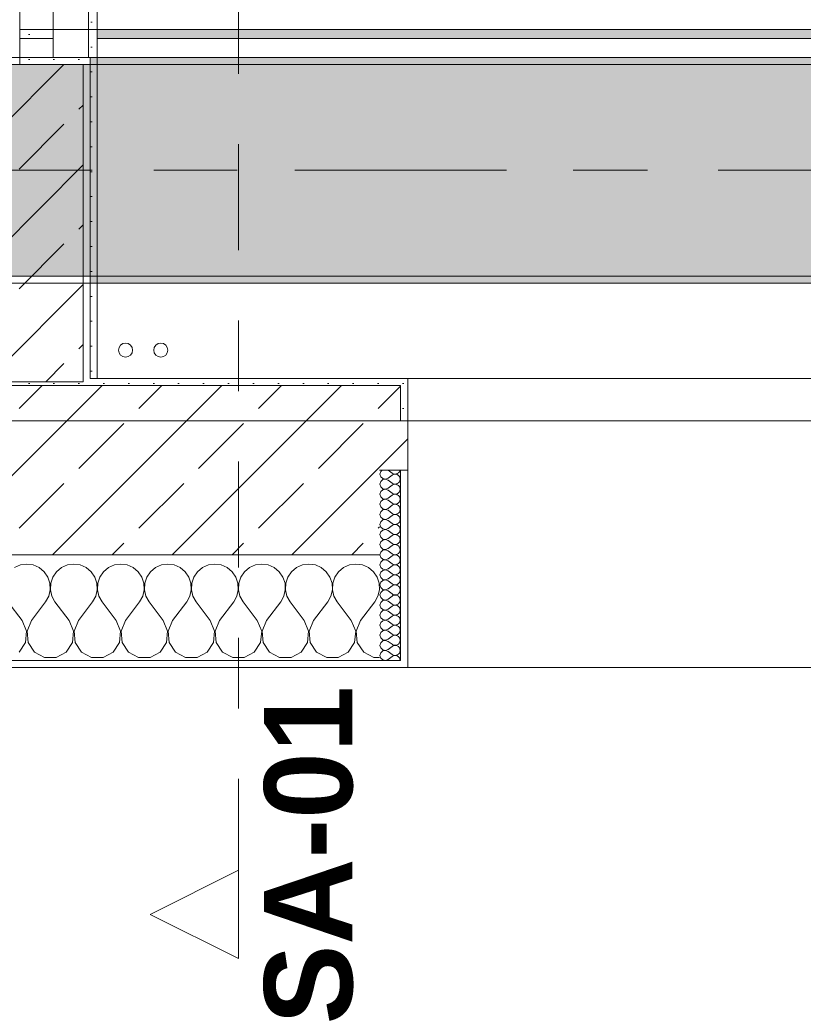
# Model space of a CAD drawing. Header units: metres. Extents: x -3.6 to 84.5, y -11 to 16.8.
# Tile 100 of 256: x 22.2 to 23.3, y -0.6 to 0.8. Entities that reach past the tile are written whole.
import ezdxf

# ---------------------------------------------------------------- set-up
doc = ezdxf.new("R2010")
doc.units = ezdxf.units.M
doc.header["$MEASUREMENT"] = 0
for name, pattern in [('Achse', [0.2, 0.1, -0.05, 0, -0.05]), ('Schnittlinie', [0.3, 0.15, -0.075, 0, -0.075]), ('Strichlinie doppelt', [0.546806, 0.264583, -0.105833, 0.070556, -0.105833]), ('Wipeout_Contour', [1, 0, -1])]:
    doc.linetypes.add(name, pattern=pattern)
for name, color, linetype in [('203 - Marker.Schnitt - Ausbaudetail SA', 7, 'Continuous'), ('451 - Universal.Achsen Raster', 7, 'Continuous'), ('604 - Struktur.Wand Aussen', 7, 'Continuous'), ('605 - Struktur.Wand Innen', 7, 'Continuous'), ('607 - Struktur.Stütze', 7, 'Continuous'), ('608 - Struktur.Träger', 7, 'Continuous'), ('801 - HKLSE.Heizung_ Klima_ Lüftung', 7, 'Continuous'), ('Neubau_606 - Struktur.Wand Innen Ausbau', 7, 'Continuous'), ('Neubau_653 - Abdeckung.TB Verkofferung', 7, 'Continuous')]:
    doc.layers.add(name, color=color, linetype=linetype)
doc.styles.add('ERSTELLTER_STIL_1', font='txt')
pattern_1 = [(45, (0, 0), (-0.01767767, 0.01767767), [0, -0.025])]
pattern_2 = [(45, (0, 0), (-0.08485281, 0.08485281), []), (45, (-0.04243, 0.04243), (-0.08485281, 0.08485281), [0.09, -0.03])]
pattern_3 = [(0, (0, 0), (0, 0.08660254), [0, -0.05]), (0, (0.025, 0.0433), (0, 0.08660254), [0, -0.05])]

# ---------------------------------------------------------------- blocks, each defined once
blk = doc.blocks.new('*X80')
at = {"layer": '604 - Struktur.Wand Aussen', "color": 7, "linetype": 'Continuous', "lineweight": 5}
for p, q in [((22.1909, -0.0096), (22.1825, -0.0133)), ((22.2, -0.0083), (22.1909, -0.0096)), ((22.2091, -0.0096), (22.2, -0.0083)), ((22.2175, -0.0133), (22.2091, -0.0096)), ((22.2246, -0.0192), (22.2175, -0.0133)), ((22.2491, -0.0133), (22.2421, -0.0192)), ((22.2576, -0.0096), (22.2491, -0.0133)), ((22.2667, -0.0083), (22.2576, -0.0096)), ((22.2758, -0.0096), (22.2667, -0.0083)), ((22.2842, -0.0133), (22.2758, -0.0096)), ((22.2913, -0.0192), (22.2842, -0.0133)), ((22.3158, -0.0133), (22.3087, -0.0192)), ((22.3242, -0.0096), (22.3158, -0.0133)), ((22.3333, -0.0083), (22.3242, -0.0096)), ((22.3424, -0.0096), (22.3333, -0.0083)), ((22.3509, -0.0133), (22.3424, -0.0096)), ((22.3579, -0.0192), (22.3509, -0.0133)), ((22.3825, -0.0133), (22.3754, -0.0192)), ((22.3909, -0.0096), (22.3825, -0.0133)), ((22.4, -0.0083), (22.3909, -0.0096)), ((22.4091, -0.0096), (22.4, -0.0083)), ((22.4175, -0.0133), (22.4091, -0.0096)), ((22.4246, -0.0192), (22.4175, -0.0133)), ((22.4491, -0.0133), (22.4421, -0.0192)), ((22.4576, -0.0096), (22.4491, -0.0133)), ((22.4667, -0.0083), (22.4576, -0.0096)), ((22.4758, -0.0096), (22.4667, -0.0083)), ((22.4842, -0.0133), (22.4758, -0.0096)), ((22.4913, -0.0192), (22.4842, -0.0133)), ((22.5158, -0.0133), (22.5087, -0.0192)), ((22.5242, -0.0096), (22.5158, -0.0133)), ((22.5333, -0.0083), (22.5242, -0.0096)), ((22.5424, -0.0096), (22.5333, -0.0083)), ((22.5509, -0.0133), (22.5424, -0.0096)), ((22.5579, -0.0192), (22.5509, -0.0133)), ((22.5825, -0.0133), (22.5754, -0.0192)), ((22.5909, -0.0096), (22.5825, -0.0133)), ((22.6, -0.0083), (22.5909, -0.0096)), ((22.6091, -0.0096), (22.6, -0.0083)), ((22.6175, -0.0133), (22.6091, -0.0096)), ((22.6246, -0.0192), (22.6175, -0.0133)), ((22.6491, -0.0133), (22.6421, -0.0192)), ((22.6576, -0.0096), (22.6491, -0.0133)), ((22.6667, -0.0083), (22.6576, -0.0096)), ((22.6758, -0.0096), (22.6667, -0.0083)), ((22.6842, -0.0133), (22.6758, -0.0096)), ((22.6913, -0.0192), (22.6842, -0.0133)), ((22.2298, -0.0268), (22.2246, -0.0192)), ((22.2328, -0.0355), (22.2298, -0.0268)), ((22.2369, -0.0268), (22.2339, -0.0355)), ((22.2421, -0.0192), (22.2369, -0.0268)), ((22.2965, -0.0268), (22.2913, -0.0192)), ((22.2994, -0.0355), (22.2965, -0.0268)), ((22.3035, -0.0268), (22.3006, -0.0355)), ((22.3087, -0.0192), (22.3035, -0.0268)), ((22.3631, -0.0268), (22.3579, -0.0192)), ((22.3661, -0.0355), (22.3631, -0.0268)), ((22.3702, -0.0268), (22.3672, -0.0355)), ((22.3754, -0.0192), (22.3702, -0.0268)), ((22.4298, -0.0268), (22.4246, -0.0192)), ((22.4328, -0.0355), (22.4298, -0.0268)), ((22.4369, -0.0268), (22.4339, -0.0355)), ((22.4421, -0.0192), (22.4369, -0.0268)), ((22.4965, -0.0268), (22.4913, -0.0192)), ((22.4994, -0.0355), (22.4965, -0.0268)), ((22.5035, -0.0268), (22.5006, -0.0355)), ((22.5087, -0.0192), (22.5035, -0.0268)), ((22.5631, -0.0268), (22.5579, -0.0192)), ((22.5661, -0.0355), (22.5631, -0.0268)), ((22.5702, -0.0268), (22.5672, -0.0355)), ((22.5754, -0.0192), (22.5702, -0.0268)), ((22.6298, -0.0268), (22.6246, -0.0192)), ((22.6328, -0.0355), (22.6298, -0.0268)), ((22.6369, -0.0268), (22.6339, -0.0355)), ((22.6421, -0.0192), (22.6369, -0.0268)), ((22.6965, -0.0268), (22.6913, -0.0192)), ((22.6994, -0.0355), (22.6965, -0.0268)), ((22.2332, -0.0447), (22.2328, -0.0355)), ((22.2339, -0.0355), (22.2335, -0.0447)), ((22.2999, -0.0447), (22.2994, -0.0355)), ((22.3006, -0.0355), (22.3001, -0.0447)), ((22.3665, -0.0447), (22.3661, -0.0355)), ((22.3672, -0.0355), (22.3668, -0.0447)), ((22.4332, -0.0447), (22.4328, -0.0355)), ((22.4339, -0.0355), (22.4335, -0.0447)), ((22.4999, -0.0447), (22.4994, -0.0355)), ((22.5006, -0.0355), (22.5001, -0.0447)), ((22.5665, -0.0447), (22.5661, -0.0355)), ((22.5672, -0.0355), (22.5668, -0.0447)), ((22.6332, -0.0447), (22.6328, -0.0355)), ((22.6339, -0.0355), (22.6335, -0.0447)), ((22.6999, -0.0447), (22.6994, -0.0355)), ((22.2267, -0.0617), (22.2311, -0.0536)), ((22.2311, -0.0536), (22.2332, -0.0447)), ((22.2335, -0.0447), (22.2355, -0.0536)), ((22.2355, -0.0536), (22.24, -0.0617)), ((22.2933, -0.0617), (22.2978, -0.0536)), ((22.2978, -0.0536), (22.2999, -0.0447)), ((22.3001, -0.0447), (22.3022, -0.0536)), ((22.3022, -0.0536), (22.3067, -0.0617)), ((22.36, -0.0617), (22.3645, -0.0536)), ((22.3645, -0.0536), (22.3665, -0.0447)), ((22.3668, -0.0447), (22.3689, -0.0536)), ((22.3689, -0.0536), (22.3733, -0.0617)), ((22.4267, -0.0617), (22.4311, -0.0536)), ((22.4311, -0.0536), (22.4332, -0.0447)), ((22.4335, -0.0447), (22.4355, -0.0536)), ((22.4355, -0.0536), (22.44, -0.0617)), ((22.4933, -0.0617), (22.4978, -0.0536)), ((22.4978, -0.0536), (22.4999, -0.0447)), ((22.5001, -0.0447), (22.5022, -0.0536)), ((22.5022, -0.0536), (22.5067, -0.0617)), ((22.56, -0.0617), (22.5645, -0.0536)), ((22.5645, -0.0536), (22.5665, -0.0447)), ((22.5668, -0.0447), (22.5689, -0.0536)), ((22.5689, -0.0536), (22.5733, -0.0617)), ((22.6267, -0.0617), (22.6311, -0.0536)), ((22.6311, -0.0536), (22.6332, -0.0447)), ((22.6335, -0.0447), (22.6355, -0.0536)), ((22.6355, -0.0536), (22.64, -0.0617)), ((22.6933, -0.0617), (22.6978, -0.0536)), ((22.6978, -0.0536), (22.6999, -0.0447)), ((22.1933, -0.0883), (22.1733, -0.0617)), ((22.2067, -0.0883), (22.2267, -0.0617)), ((22.26, -0.0883), (22.24, -0.0617)), ((22.2733, -0.0883), (22.2933, -0.0617)), ((22.3267, -0.0883), (22.3067, -0.0617)), ((22.34, -0.0883), (22.36, -0.0617)), ((22.3933, -0.0883), (22.3733, -0.0617)), ((22.4067, -0.0883), (22.4267, -0.0617)), ((22.46, -0.0883), (22.44, -0.0617)), ((22.4733, -0.0883), (22.4933, -0.0617)), ((22.5267, -0.0883), (22.5067, -0.0617)), ((22.54, -0.0883), (22.56, -0.0617)), ((22.5933, -0.0883), (22.5733, -0.0617)), ((22.6067, -0.0883), (22.6267, -0.0617)), ((22.66, -0.0883), (22.64, -0.0617)), ((22.6733, -0.0883), (22.6933, -0.0617)), ((22.1996, -0.1033), (22.1933, -0.0883)), ((22.2067, -0.0883), (22.2004, -0.1033)), ((22.2663, -0.1033), (22.26, -0.0883)), ((22.2733, -0.0883), (22.267, -0.1033)), ((22.333, -0.1033), (22.3267, -0.0883)), ((22.34, -0.0883), (22.3337, -0.1033)), ((22.3996, -0.1033), (22.3933, -0.0883)), ((22.4067, -0.0883), (22.4004, -0.1033)), ((22.4663, -0.1033), (22.46, -0.0883)), ((22.4733, -0.0883), (22.467, -0.1033)), ((22.533, -0.1033), (22.5267, -0.0883)), ((22.54, -0.0883), (22.5337, -0.1033)), ((22.5996, -0.1033), (22.5933, -0.0883)), ((22.6067, -0.0883), (22.6004, -0.1033)), ((22.6663, -0.1033), (22.66, -0.0883)), ((22.6733, -0.0883), (22.667, -0.1033)), ((22.1981, -0.1195), (22.1996, -0.1033)), ((22.2004, -0.1033), (22.2019, -0.1195)), ((22.2648, -0.1195), (22.2663, -0.1033)), ((22.267, -0.1033), (22.2686, -0.1195)), ((22.3314, -0.1195), (22.333, -0.1033)), ((22.3337, -0.1033), (22.3352, -0.1195)), ((22.3981, -0.1195), (22.3996, -0.1033)), ((22.4004, -0.1033), (22.4019, -0.1195)), ((22.4648, -0.1195), (22.4663, -0.1033)), ((22.467, -0.1033), (22.4686, -0.1195)), ((22.5314, -0.1195), (22.533, -0.1033)), ((22.5337, -0.1033), (22.5352, -0.1195)), ((22.5981, -0.1195), (22.5996, -0.1033)), ((22.6004, -0.1033), (22.6019, -0.1195)), ((22.6648, -0.1195), (22.6663, -0.1033)), ((22.667, -0.1033), (22.6686, -0.1195)), ((22.1891, -0.133), (22.1981, -0.1195)), ((22.2019, -0.1195), (22.2109, -0.133)), ((22.2558, -0.133), (22.2648, -0.1195)), ((22.2686, -0.1195), (22.2776, -0.133)), ((22.3224, -0.133), (22.3314, -0.1195)), ((22.3352, -0.1195), (22.3442, -0.133)), ((22.3891, -0.133), (22.3981, -0.1195)), ((22.4019, -0.1195), (22.4109, -0.133)), ((22.4558, -0.133), (22.4648, -0.1195)), ((22.4686, -0.1195), (22.4776, -0.133)), ((22.5224, -0.133), (22.5314, -0.1195)), ((22.5352, -0.1195), (22.5442, -0.133)), ((22.5891, -0.133), (22.5981, -0.1195)), ((22.6019, -0.1195), (22.6109, -0.133)), ((22.6558, -0.133), (22.6648, -0.1195)), ((22.6686, -0.1195), (22.6776, -0.133)), ((22.2109, -0.133), (22.2252, -0.1407)), ((22.2415, -0.1407), (22.2558, -0.133)), ((22.2776, -0.133), (22.2919, -0.1407)), ((22.3081, -0.1407), (22.3224, -0.133)), ((22.3442, -0.133), (22.3585, -0.1407)), ((22.3748, -0.1407), (22.3891, -0.133)), ((22.4109, -0.133), (22.4252, -0.1407)), ((22.4415, -0.1407), (22.4558, -0.133)), ((22.4776, -0.133), (22.4919, -0.1407)), ((22.5081, -0.1407), (22.5224, -0.133)), ((22.5442, -0.133), (22.5585, -0.1407)), ((22.5748, -0.1407), (22.5891, -0.133)), ((22.6109, -0.133), (22.6252, -0.1407)), ((22.6415, -0.1407), (22.6558, -0.133)), ((22.6776, -0.133), (22.6919, -0.1407)), ((22.2252, -0.1407), (22.2415, -0.1407)), ((22.2919, -0.1407), (22.3081, -0.1407)), ((22.3585, -0.1407), (22.3748, -0.1407)), ((22.4252, -0.1407), (22.4415, -0.1407)), ((22.4919, -0.1407), (22.5081, -0.1407)), ((22.5585, -0.1407), (22.5748, -0.1407)), ((22.6252, -0.1407), (22.6415, -0.1407)), ((22.6919, -0.1407), (22.7, -0.1407))]:
    blk.add_line(p, q, dxfattribs=at)
blk = doc.blocks.new('*X103')
at = {"layer": '604 - Struktur.Wand Aussen', "color": 7, "linetype": 'Continuous', "lineweight": 5}
for p, q in [((22.7018, 0.123), (22.7007, 0.1193)), ((22.7007, 0.1193), (22.7018, 0.1155)), ((22.7039, 0.125), (22.7018, 0.123)), ((22.7018, 0.1155), (22.7047, 0.1129)), ((22.7047, 0.1129), (22.7085, 0.1122)), ((22.7085, 0.1121), (22.7047, 0.1114)), ((22.7085, 0.1122), (22.7121, 0.1136)), ((22.7121, 0.1107), (22.7085, 0.1121)), ((22.7121, 0.125), (22.7179, 0.1207)), ((22.7121, 0.1136), (22.7179, 0.1179)), ((22.7179, 0.1207), (22.7196, 0.1198)), ((22.7196, 0.1188), (22.7179, 0.1179)), ((22.7196, 0.1198), (22.7215, 0.1193)), ((22.7215, 0.1193), (22.7196, 0.1188)), ((22.7215, 0.1193), (22.7235, 0.1194)), ((22.7235, 0.1192), (22.7215, 0.1193)), ((22.7235, 0.1194), (22.7253, 0.12)), ((22.7253, 0.1185), (22.7235, 0.1192)), ((22.7253, 0.12), (22.727, 0.1212)), ((22.727, 0.1174), (22.7253, 0.1185)), ((22.727, 0.1212), (22.7282, 0.1227)), ((22.7282, 0.1159), (22.727, 0.1174)), ((22.7282, 0.1227), (22.729, 0.1245)), ((22.729, 0.1141), (22.7282, 0.1159)), ((22.729, 0.1245), (22.7291, 0.125)), ((22.7293, 0.1121), (22.729, 0.1141)), ((22.729, 0.1102), (22.7293, 0.1121)), ((22.7018, 0.1088), (22.7007, 0.105)), ((22.7007, 0.105), (22.7018, 0.1012)), ((22.7047, 0.1114), (22.7018, 0.1088)), ((22.7018, 0.1012), (22.7047, 0.0986)), ((22.7047, 0.0986), (22.7085, 0.0979)), ((22.7085, 0.0978), (22.7047, 0.0971)), ((22.7085, 0.0979), (22.7121, 0.0993)), ((22.7121, 0.0964), (22.7085, 0.0978)), ((22.7121, 0.1107), (22.7179, 0.1064)), ((22.7121, 0.0993), (22.7179, 0.1036)), ((22.7179, 0.1064), (22.7196, 0.1055)), ((22.7196, 0.1045), (22.7179, 0.1036)), ((22.7196, 0.1055), (22.7215, 0.105)), ((22.7215, 0.105), (22.7196, 0.1045)), ((22.7215, 0.105), (22.7235, 0.1051)), ((22.7235, 0.1049), (22.7215, 0.105)), ((22.7235, 0.1051), (22.7253, 0.1058)), ((22.7253, 0.1042), (22.7235, 0.1049)), ((22.7253, 0.1058), (22.727, 0.1069)), ((22.727, 0.1031), (22.7253, 0.1042)), ((22.727, 0.1069), (22.7282, 0.1084)), ((22.7282, 0.1016), (22.727, 0.1031)), ((22.7282, 0.1084), (22.729, 0.1102)), ((22.729, 0.0998), (22.7282, 0.1016)), ((22.7293, 0.0979), (22.729, 0.0998)), ((22.729, 0.0959), (22.7293, 0.0979)), ((22.7018, 0.0945), (22.7007, 0.0907)), ((22.7007, 0.0907), (22.7018, 0.087)), ((22.7047, 0.0971), (22.7018, 0.0945)), ((22.7018, 0.087), (22.7047, 0.0843)), ((22.7047, 0.0843), (22.7085, 0.0836)), ((22.7085, 0.0836), (22.7121, 0.085)), ((22.7121, 0.0964), (22.7179, 0.0921)), ((22.7121, 0.085), (22.7179, 0.0893)), ((22.7179, 0.0921), (22.7196, 0.0912)), ((22.7196, 0.0902), (22.7179, 0.0893)), ((22.7196, 0.0912), (22.7215, 0.0907)), ((22.7215, 0.0907), (22.7196, 0.0902)), ((22.7215, 0.0907), (22.7235, 0.0908)), ((22.7235, 0.0906), (22.7215, 0.0907)), ((22.7235, 0.0908), (22.7253, 0.0915)), ((22.7253, 0.09), (22.7235, 0.0906)), ((22.7253, 0.0915), (22.727, 0.0926)), ((22.727, 0.0888), (22.7253, 0.09)), ((22.727, 0.0926), (22.7282, 0.0941)), ((22.7282, 0.0873), (22.727, 0.0888)), ((22.7282, 0.0941), (22.729, 0.0959)), ((22.729, 0.0855), (22.7282, 0.0873)), ((22.7293, 0.0836), (22.729, 0.0855)), ((22.7018, 0.0802), (22.7007, 0.0764)), ((22.7007, 0.0764), (22.7018, 0.0727)), ((22.7047, 0.0828), (22.7018, 0.0802)), ((22.7018, 0.0727), (22.7047, 0.07)), ((22.7085, 0.0835), (22.7047, 0.0828)), ((22.7047, 0.07), (22.7085, 0.0693)), ((22.7121, 0.0821), (22.7085, 0.0835)), ((22.7085, 0.0693), (22.7121, 0.0707)), ((22.7121, 0.0821), (22.7179, 0.0779)), ((22.7121, 0.0707), (22.7179, 0.075)), ((22.7179, 0.0779), (22.7196, 0.0769)), ((22.7196, 0.076), (22.7179, 0.075)), ((22.7196, 0.0769), (22.7215, 0.0765)), ((22.7215, 0.0764), (22.7196, 0.076)), ((22.7215, 0.0765), (22.7235, 0.0766)), ((22.7235, 0.0763), (22.7215, 0.0764)), ((22.7235, 0.0766), (22.7253, 0.0772)), ((22.7253, 0.0757), (22.7235, 0.0763)), ((22.7253, 0.0772), (22.727, 0.0783)), ((22.727, 0.0746), (22.7253, 0.0757)), ((22.727, 0.0783), (22.7282, 0.0798)), ((22.7282, 0.073), (22.727, 0.0746)), ((22.7282, 0.0798), (22.729, 0.0816)), ((22.729, 0.0712), (22.7282, 0.073)), ((22.729, 0.0816), (22.7293, 0.0836)), ((22.7293, 0.0693), (22.729, 0.0712)), ((22.7018, 0.0659), (22.7007, 0.0621)), ((22.7007, 0.0621), (22.7018, 0.0584)), ((22.7047, 0.0685), (22.7018, 0.0659)), ((22.7018, 0.0584), (22.7047, 0.0558)), ((22.7085, 0.0693), (22.7047, 0.0685)), ((22.7121, 0.0679), (22.7085, 0.0693)), ((22.7085, 0.055), (22.7121, 0.0564)), ((22.7121, 0.0679), (22.7179, 0.0636)), ((22.7121, 0.0564), (22.7179, 0.0607)), ((22.7179, 0.0636), (22.7196, 0.0626)), ((22.7196, 0.0617), (22.7179, 0.0607)), ((22.7196, 0.0626), (22.7215, 0.0622)), ((22.7215, 0.0621), (22.7196, 0.0617)), ((22.7215, 0.0622), (22.7235, 0.0623)), ((22.7235, 0.062), (22.7215, 0.0621)), ((22.7235, 0.0623), (22.7253, 0.0629)), ((22.7253, 0.0614), (22.7235, 0.062)), ((22.7253, 0.0629), (22.727, 0.064)), ((22.727, 0.0603), (22.7253, 0.0614)), ((22.727, 0.064), (22.7282, 0.0655)), ((22.7282, 0.0588), (22.727, 0.0603)), ((22.7282, 0.0655), (22.729, 0.0673)), ((22.729, 0.057), (22.7282, 0.0588)), ((22.729, 0.0673), (22.7293, 0.0693)), ((22.7293, 0.055), (22.729, 0.057)), ((22.7018, 0.0516), (22.7007, 0.0479)), ((22.7007, 0.0479), (22.7018, 0.0441)), ((22.7047, 0.0542), (22.7018, 0.0516)), ((22.7018, 0.0441), (22.7047, 0.0415)), ((22.7047, 0.0558), (22.7085, 0.055)), ((22.7085, 0.055), (22.7047, 0.0542)), ((22.7121, 0.0536), (22.7085, 0.055)), ((22.7085, 0.0407), (22.7121, 0.0421)), ((22.7121, 0.0536), (22.7179, 0.0493)), ((22.7121, 0.0421), (22.7179, 0.0464)), ((22.7179, 0.0493), (22.7196, 0.0483)), ((22.7196, 0.0474), (22.7179, 0.0464)), ((22.7196, 0.0483), (22.7215, 0.0479)), ((22.7215, 0.0478), (22.7196, 0.0474)), ((22.7215, 0.0479), (22.7235, 0.048)), ((22.7235, 0.0477), (22.7215, 0.0478)), ((22.7235, 0.048), (22.7253, 0.0486)), ((22.7253, 0.0471), (22.7235, 0.0477)), ((22.7253, 0.0486), (22.727, 0.0497)), ((22.727, 0.046), (22.7253, 0.0471)), ((22.727, 0.0497), (22.7282, 0.0512)), ((22.7282, 0.0445), (22.727, 0.046)), ((22.7282, 0.0512), (22.729, 0.053)), ((22.729, 0.0427), (22.7282, 0.0445)), ((22.729, 0.053), (22.7293, 0.055)), ((22.7293, 0.0407), (22.729, 0.0427)), ((22.7018, 0.0373), (22.7007, 0.0336)), ((22.7007, 0.0336), (22.7018, 0.0298)), ((22.7047, 0.04), (22.7018, 0.0373)), ((22.7018, 0.0298), (22.7047, 0.0272)), ((22.7047, 0.0415), (22.7085, 0.0407)), ((22.7085, 0.0407), (22.7047, 0.04)), ((22.7121, 0.0393), (22.7085, 0.0407)), ((22.7121, 0.0393), (22.7179, 0.035)), ((22.7121, 0.0279), (22.7179, 0.0321)), ((22.7179, 0.035), (22.7196, 0.034)), ((22.7196, 0.0331), (22.7179, 0.0321)), ((22.7196, 0.034), (22.7215, 0.0336)), ((22.7215, 0.0335), (22.7196, 0.0331)), ((22.7215, 0.0336), (22.7235, 0.0337)), ((22.7235, 0.0334), (22.7215, 0.0335)), ((22.7235, 0.0337), (22.7253, 0.0343)), ((22.7253, 0.0328), (22.7235, 0.0334)), ((22.7253, 0.0343), (22.727, 0.0354)), ((22.727, 0.0317), (22.7253, 0.0328)), ((22.727, 0.0354), (22.7282, 0.037)), ((22.7282, 0.0302), (22.727, 0.0317)), ((22.7282, 0.037), (22.729, 0.0388)), ((22.729, 0.0284), (22.7282, 0.0302)), ((22.729, 0.0388), (22.7293, 0.0407)), ((22.7293, 0.0264), (22.729, 0.0284)), ((22.7018, 0.023), (22.7007, 0.0193)), ((22.7007, 0.0193), (22.7018, 0.0155)), ((22.7047, 0.0257), (22.7018, 0.023)), ((22.7018, 0.0155), (22.7047, 0.0129)), ((22.7047, 0.0272), (22.7085, 0.0265)), ((22.7085, 0.0264), (22.7047, 0.0257)), ((22.7085, 0.0265), (22.7121, 0.0279)), ((22.7121, 0.025), (22.7085, 0.0264)), ((22.7121, 0.025), (22.7179, 0.0207)), ((22.7121, 0.0136), (22.7179, 0.0179)), ((22.7179, 0.0207), (22.7196, 0.0198)), ((22.7196, 0.0188), (22.7179, 0.0179)), ((22.7196, 0.0198), (22.7215, 0.0193)), ((22.7215, 0.0193), (22.7196, 0.0188)), ((22.7215, 0.0193), (22.7235, 0.0194)), ((22.7235, 0.0192), (22.7215, 0.0193)), ((22.7235, 0.0194), (22.7253, 0.02)), ((22.7253, 0.0185), (22.7235, 0.0192)), ((22.7253, 0.02), (22.727, 0.0212)), ((22.727, 0.0174), (22.7253, 0.0185)), ((22.727, 0.0212), (22.7282, 0.0227)), ((22.7282, 0.0159), (22.727, 0.0174)), ((22.7282, 0.0227), (22.729, 0.0245)), ((22.729, 0.0141), (22.7282, 0.0159)), ((22.729, 0.0245), (22.7293, 0.0264)), ((22.7293, 0.0121), (22.729, 0.0141)), ((22.7018, 0.0088), (22.7007, 0.005)), ((22.7007, 0.005), (22.7018, 0.0012)), ((22.7047, 0.0114), (22.7018, 0.0088)), ((22.7018, 0.0012), (22.7047, -0.0014)), ((22.7047, 0.0129), (22.7085, 0.0122)), ((22.7085, 0.0121), (22.7047, 0.0114)), ((22.7085, 0.0122), (22.7121, 0.0136)), ((22.7121, 0.0107), (22.7085, 0.0121)), ((22.7121, 0.0107), (22.7179, 0.0064)), ((22.7121, -0.0007), (22.7179, 0.0036)), ((22.7179, 0.0064), (22.7196, 0.0055)), ((22.7196, 0.0045), (22.7179, 0.0036)), ((22.7196, 0.0055), (22.7215, 0.005)), ((22.7215, 0.005), (22.7196, 0.0045)), ((22.7215, 0.005), (22.7235, 0.0051)), ((22.7235, 0.0049), (22.7215, 0.005)), ((22.7235, 0.0051), (22.7253, 0.0058)), ((22.7253, 0.0042), (22.7235, 0.0049)), ((22.7253, 0.0058), (22.727, 0.0069)), ((22.727, 0.0031), (22.7253, 0.0042)), ((22.727, 0.0069), (22.7282, 0.0084)), ((22.7282, 0.0016), (22.727, 0.0031)), ((22.7282, 0.0084), (22.729, 0.0102)), ((22.729, -0.0002), (22.7282, 0.0016)), ((22.729, 0.0102), (22.7293, 0.0121)), ((22.7018, -0.0055), (22.7007, -0.0093)), ((22.7007, -0.0093), (22.7018, -0.013)), ((22.7047, -0.0029), (22.7018, -0.0055)), ((22.7018, -0.013), (22.7047, -0.0157)), ((22.7047, -0.0014), (22.7085, -0.0021)), ((22.7085, -0.0022), (22.7047, -0.0029)), ((22.7085, -0.0021), (22.7121, -0.0007)), ((22.7121, -0.0036), (22.7085, -0.0022)), ((22.7121, -0.0036), (22.7179, -0.0079)), ((22.7121, -0.015), (22.7179, -0.0107)), ((22.7179, -0.0079), (22.7196, -0.0088)), ((22.7196, -0.0098), (22.7179, -0.0107)), ((22.7196, -0.0088), (22.7215, -0.0093)), ((22.7215, -0.0093), (22.7196, -0.0098)), ((22.7215, -0.0093), (22.7235, -0.0092)), ((22.7235, -0.0094), (22.7215, -0.0093)), ((22.7235, -0.0092), (22.7253, -0.0085)), ((22.7253, -0.01), (22.7235, -0.0094)), ((22.7253, -0.0085), (22.727, -0.0074)), ((22.727, -0.0112), (22.7253, -0.01)), ((22.727, -0.0074), (22.7282, -0.0059)), ((22.7282, -0.0127), (22.727, -0.0112)), ((22.7282, -0.0059), (22.729, -0.0041)), ((22.729, -0.0145), (22.7282, -0.0127)), ((22.7293, -0.0021), (22.729, -0.0002)), ((22.729, -0.0041), (22.7293, -0.0021)), ((22.7018, -0.0198), (22.7007, -0.0236)), ((22.7007, -0.0236), (22.7018, -0.0273)), ((22.7047, -0.0172), (22.7018, -0.0198)), ((22.7018, -0.0273), (22.7047, -0.03)), ((22.7047, -0.0157), (22.7085, -0.0164)), ((22.7085, -0.0165), (22.7047, -0.0172)), ((22.7085, -0.0164), (22.7121, -0.015)), ((22.7121, -0.0179), (22.7085, -0.0165)), ((22.7121, -0.0179), (22.7179, -0.0221)), ((22.7121, -0.0293), (22.7179, -0.025)), ((22.7179, -0.0221), (22.7196, -0.0231)), ((22.7196, -0.024), (22.7179, -0.025)), ((22.7196, -0.0231), (22.7215, -0.0235)), ((22.7215, -0.0236), (22.7196, -0.024)), ((22.7215, -0.0235), (22.7235, -0.0234)), ((22.7235, -0.0237), (22.7215, -0.0236)), ((22.7235, -0.0234), (22.7253, -0.0228)), ((22.7253, -0.0243), (22.7235, -0.0237)), ((22.7253, -0.0228), (22.727, -0.0217)), ((22.727, -0.0254), (22.7253, -0.0243)), ((22.727, -0.0217), (22.7282, -0.0202)), ((22.7282, -0.027), (22.727, -0.0254)), ((22.7282, -0.0202), (22.729, -0.0184)), ((22.729, -0.0288), (22.7282, -0.027)), ((22.7293, -0.0164), (22.729, -0.0145)), ((22.729, -0.0184), (22.7293, -0.0164)), ((22.7018, -0.0341), (22.7007, -0.0379)), ((22.7007, -0.0379), (22.7018, -0.0416)), ((22.7047, -0.0315), (22.7018, -0.0341)), ((22.7018, -0.0416), (22.7047, -0.0442)), ((22.7047, -0.03), (22.7085, -0.0307)), ((22.7085, -0.0307), (22.7047, -0.0315)), ((22.7085, -0.0307), (22.7121, -0.0293)), ((22.7121, -0.0321), (22.7085, -0.0307)), ((22.7121, -0.0321), (22.7179, -0.0364)), ((22.7121, -0.0436), (22.7179, -0.0393)), ((22.7179, -0.0364), (22.7196, -0.0374)), ((22.7196, -0.0383), (22.7179, -0.0393)), ((22.7196, -0.0374), (22.7215, -0.0378)), ((22.7215, -0.0379), (22.7196, -0.0383)), ((22.7215, -0.0378), (22.7235, -0.0377)), ((22.7235, -0.038), (22.7215, -0.0379)), ((22.7235, -0.0377), (22.7253, -0.0371)), ((22.7253, -0.0386), (22.7235, -0.038)), ((22.7253, -0.0371), (22.727, -0.036)), ((22.727, -0.0397), (22.7253, -0.0386)), ((22.727, -0.036), (22.7282, -0.0345)), ((22.7282, -0.0412), (22.727, -0.0397)), ((22.7282, -0.0345), (22.729, -0.0327)), ((22.729, -0.043), (22.7282, -0.0412)), ((22.7293, -0.0307), (22.729, -0.0288)), ((22.729, -0.0327), (22.7293, -0.0307)), ((22.7018, -0.0484), (22.7007, -0.0521)), ((22.7007, -0.0521), (22.7018, -0.0559)), ((22.7047, -0.0458), (22.7018, -0.0484)), ((22.7047, -0.0442), (22.7085, -0.045)), ((22.7085, -0.045), (22.7047, -0.0458)), ((22.7085, -0.045), (22.7121, -0.0436)), ((22.7121, -0.0464), (22.7085, -0.045)), ((22.7121, -0.0464), (22.7179, -0.0507)), ((22.7121, -0.0579), (22.7179, -0.0536)), ((22.7179, -0.0507), (22.7196, -0.0517)), ((22.7196, -0.0526), (22.7179, -0.0536)), ((22.7196, -0.0517), (22.7215, -0.0521)), ((22.7215, -0.0522), (22.7196, -0.0526)), ((22.7215, -0.0521), (22.7235, -0.052)), ((22.7235, -0.0523), (22.7215, -0.0522)), ((22.7235, -0.052), (22.7253, -0.0514)), ((22.7253, -0.0529), (22.7235, -0.0523)), ((22.7253, -0.0514), (22.727, -0.0503)), ((22.727, -0.054), (22.7253, -0.0529)), ((22.727, -0.0503), (22.7282, -0.0488)), ((22.7282, -0.0555), (22.727, -0.054)), ((22.7282, -0.0488), (22.729, -0.047)), ((22.729, -0.0573), (22.7282, -0.0555)), ((22.7293, -0.045), (22.729, -0.043)), ((22.729, -0.047), (22.7293, -0.045)), ((22.7018, -0.0627), (22.7007, -0.0664)), ((22.7007, -0.0664), (22.7018, -0.0702)), ((22.7018, -0.0559), (22.7047, -0.0585)), ((22.7047, -0.06), (22.7018, -0.0627)), ((22.7047, -0.0585), (22.7085, -0.0593)), ((22.7085, -0.0593), (22.7047, -0.06)), ((22.7085, -0.0593), (22.7121, -0.0579)), ((22.7121, -0.0607), (22.7085, -0.0593)), ((22.7121, -0.0607), (22.7179, -0.065)), ((22.7121, -0.0721), (22.7179, -0.0679)), ((22.7179, -0.065), (22.7196, -0.066)), ((22.7196, -0.0669), (22.7179, -0.0679)), ((22.7196, -0.066), (22.7215, -0.0664)), ((22.7215, -0.0665), (22.7196, -0.0669)), ((22.7215, -0.0664), (22.7235, -0.0663)), ((22.7235, -0.0666), (22.7215, -0.0665)), ((22.7235, -0.0663), (22.7253, -0.0657)), ((22.7253, -0.0672), (22.7235, -0.0666)), ((22.7253, -0.0657), (22.727, -0.0646)), ((22.727, -0.0683), (22.7253, -0.0672)), ((22.727, -0.0646), (22.7282, -0.063)), ((22.7282, -0.0698), (22.727, -0.0683)), ((22.7282, -0.063), (22.729, -0.0612)), ((22.7293, -0.0593), (22.729, -0.0573)), ((22.729, -0.0612), (22.7293, -0.0593)), ((22.7018, -0.077), (22.7007, -0.0807)), ((22.7007, -0.0807), (22.7018, -0.0845)), ((22.7018, -0.0702), (22.7047, -0.0728)), ((22.7047, -0.0743), (22.7018, -0.077)), ((22.7047, -0.0728), (22.7085, -0.0735)), ((22.7085, -0.0736), (22.7047, -0.0743)), ((22.7085, -0.0735), (22.7121, -0.0721)), ((22.7121, -0.075), (22.7085, -0.0736)), ((22.7121, -0.075), (22.7179, -0.0793)), ((22.7121, -0.0864), (22.7179, -0.0821)), ((22.7179, -0.0793), (22.7196, -0.0802)), ((22.7196, -0.0812), (22.7179, -0.0821)), ((22.7196, -0.0802), (22.7215, -0.0807)), ((22.7215, -0.0807), (22.7196, -0.0812)), ((22.7215, -0.0807), (22.7235, -0.0806)), ((22.7235, -0.0808), (22.7215, -0.0807)), ((22.7235, -0.0806), (22.7253, -0.08)), ((22.7253, -0.0815), (22.7235, -0.0808)), ((22.7253, -0.08), (22.727, -0.0788)), ((22.727, -0.0826), (22.7253, -0.0815)), ((22.727, -0.0788), (22.7282, -0.0773)), ((22.7282, -0.0841), (22.727, -0.0826)), ((22.729, -0.0716), (22.7282, -0.0698)), ((22.7282, -0.0773), (22.729, -0.0755)), ((22.7293, -0.0736), (22.729, -0.0716)), ((22.729, -0.0755), (22.7293, -0.0736)), ((22.7018, -0.0912), (22.7007, -0.095)), ((22.7007, -0.095), (22.7018, -0.0988)), ((22.7018, -0.0845), (22.7047, -0.0871)), ((22.7047, -0.0886), (22.7018, -0.0912)), ((22.7047, -0.0871), (22.7085, -0.0878)), ((22.7085, -0.0879), (22.7047, -0.0886)), ((22.7085, -0.0878), (22.7121, -0.0864)), ((22.7121, -0.0893), (22.7085, -0.0879)), ((22.7121, -0.0893), (22.7179, -0.0936)), ((22.7121, -0.1007), (22.7179, -0.0964)), ((22.7179, -0.0936), (22.7196, -0.0945)), ((22.7196, -0.0955), (22.7179, -0.0964)), ((22.7196, -0.0945), (22.7215, -0.095)), ((22.7215, -0.095), (22.7196, -0.0955)), ((22.7215, -0.095), (22.7235, -0.0949)), ((22.7235, -0.0951), (22.7215, -0.095)), ((22.7235, -0.0949), (22.7253, -0.0942)), ((22.7253, -0.0958), (22.7235, -0.0951)), ((22.7253, -0.0942), (22.727, -0.0931)), ((22.727, -0.0969), (22.7253, -0.0958)), ((22.727, -0.0931), (22.7282, -0.0916)), ((22.7282, -0.0984), (22.727, -0.0969)), ((22.729, -0.0859), (22.7282, -0.0841)), ((22.7282, -0.0916), (22.729, -0.0898)), ((22.7293, -0.0879), (22.729, -0.0859)), ((22.729, -0.0898), (22.7293, -0.0879)), ((22.7018, -0.1055), (22.7007, -0.1093)), ((22.7007, -0.1093), (22.7018, -0.113)), ((22.7018, -0.0988), (22.7047, -0.1014)), ((22.7047, -0.1029), (22.7018, -0.1055)), ((22.7047, -0.1014), (22.7085, -0.1021)), ((22.7085, -0.1022), (22.7047, -0.1029)), ((22.7085, -0.1021), (22.7121, -0.1007)), ((22.7121, -0.1036), (22.7085, -0.1022)), ((22.7121, -0.1036), (22.7179, -0.1079)), ((22.7121, -0.115), (22.7179, -0.1107)), ((22.7179, -0.1079), (22.7196, -0.1088)), ((22.7196, -0.1098), (22.7179, -0.1107)), ((22.7196, -0.1088), (22.7215, -0.1093)), ((22.7215, -0.1093), (22.7196, -0.1098)), ((22.7215, -0.1093), (22.7235, -0.1092)), ((22.7235, -0.1094), (22.7215, -0.1093)), ((22.7235, -0.1092), (22.7253, -0.1085)), ((22.7253, -0.11), (22.7235, -0.1094)), ((22.7253, -0.1085), (22.727, -0.1074)), ((22.727, -0.1112), (22.7253, -0.11)), ((22.727, -0.1074), (22.7282, -0.1059)), ((22.7282, -0.1127), (22.727, -0.1112)), ((22.729, -0.1002), (22.7282, -0.0984)), ((22.7282, -0.1059), (22.729, -0.1041)), ((22.7293, -0.1021), (22.729, -0.1002)), ((22.729, -0.1041), (22.7293, -0.1021)), ((22.7018, -0.1198), (22.7007, -0.1236)), ((22.7007, -0.1236), (22.7018, -0.1273)), ((22.7018, -0.113), (22.7047, -0.1157)), ((22.7047, -0.1172), (22.7018, -0.1198)), ((22.7047, -0.1157), (22.7085, -0.1164)), ((22.7085, -0.1165), (22.7047, -0.1172)), ((22.7085, -0.1164), (22.7121, -0.115)), ((22.7121, -0.1179), (22.7085, -0.1165)), ((22.7121, -0.1179), (22.7179, -0.1221)), ((22.7121, -0.1293), (22.7179, -0.125)), ((22.7179, -0.1221), (22.7196, -0.1231)), ((22.7196, -0.124), (22.7179, -0.125)), ((22.7196, -0.1231), (22.7215, -0.1235)), ((22.7215, -0.1236), (22.7196, -0.124)), ((22.7215, -0.1235), (22.7235, -0.1234)), ((22.7235, -0.1237), (22.7215, -0.1236)), ((22.7235, -0.1234), (22.7253, -0.1228)), ((22.7253, -0.1243), (22.7235, -0.1237)), ((22.7253, -0.1228), (22.727, -0.1217)), ((22.727, -0.1254), (22.7253, -0.1243)), ((22.727, -0.1217), (22.7282, -0.1202)), ((22.7282, -0.127), (22.727, -0.1254)), ((22.729, -0.1145), (22.7282, -0.1127)), ((22.7282, -0.1202), (22.729, -0.1184)), ((22.7293, -0.1164), (22.729, -0.1145)), ((22.729, -0.1184), (22.7293, -0.1164)), ((22.7018, -0.1341), (22.7007, -0.1379)), ((22.7007, -0.1379), (22.7018, -0.1416)), ((22.7018, -0.1273), (22.7047, -0.13)), ((22.7047, -0.1315), (22.7018, -0.1341)), ((22.7047, -0.13), (22.7085, -0.1307)), ((22.7085, -0.1307), (22.7047, -0.1315)), ((22.7085, -0.1307), (22.7121, -0.1293)), ((22.7121, -0.1321), (22.7085, -0.1307)), ((22.7121, -0.1321), (22.7179, -0.1364)), ((22.7121, -0.1436), (22.7179, -0.1393)), ((22.7179, -0.1364), (22.7196, -0.1374)), ((22.7196, -0.1383), (22.7179, -0.1393)), ((22.7196, -0.1374), (22.7215, -0.1378)), ((22.7215, -0.1379), (22.7196, -0.1383)), ((22.7215, -0.1378), (22.7235, -0.1377)), ((22.7235, -0.138), (22.7215, -0.1379)), ((22.7235, -0.1377), (22.7253, -0.1371)), ((22.7253, -0.1386), (22.7235, -0.138)), ((22.7253, -0.1371), (22.727, -0.136)), ((22.727, -0.1397), (22.7253, -0.1386)), ((22.727, -0.136), (22.7282, -0.1345)), ((22.729, -0.1288), (22.7282, -0.127)), ((22.7282, -0.1345), (22.729, -0.1327)), ((22.7293, -0.1307), (22.729, -0.1288)), ((22.729, -0.1327), (22.7293, -0.1307)), ((22.7018, -0.1416), (22.7047, -0.1442)), ((22.7047, -0.1442), (22.7085, -0.145)), ((22.7085, -0.145), (22.7121, -0.1436)), ((22.7282, -0.1412), (22.727, -0.1397)), ((22.729, -0.143), (22.7282, -0.1412)), ((22.7293, -0.145), (22.729, -0.143))]:
    blk.add_line(p, q, dxfattribs=at)

msp = doc.modelspace()

# ---------------------------------------------------------------- hatches: boundary and pattern name
at = {"layer": '604 - Struktur.Wand Aussen', "linetype": 'Continuous', "lineweight": 0, "true_color": 0x000000}
h = msp.add_hatch(dxfattribs=at)
h.set_pattern_fill('Gips_0001', color=18, style=0, pattern_type=2)
h.set_pattern_definition(pattern_1)
h.paths.add_polyline_path([(22.29, 0.255), (22.29, 0.245), (22.73, 0.245), (22.73, 0.255)])
h = msp.add_hatch(dxfattribs=at)
h.set_pattern_fill('Gips_0001', color=18, style=0, pattern_type=2)
h.set_pattern_definition(pattern_1)
h.paths.add_polyline_path([(22.73, 0.255), (22.73, 0.195), (22.74, 0.195), (22.74, 0.255)])
h = msp.add_hatch(dxfattribs=at)
h.set_pattern_fill('Beton__Stahlbeton_0001', color=18, style=0, pattern_type=2)
h.set_pattern_definition(pattern_2)
h.paths.add_polyline_path([(21.52, 0.125), (21.53, 0.125), (21.56, 0.125), (21.56, 0.005), (22.7, 0.005), (22.7, 0.125), (22.73, 0.125), (22.74, 0.125), (22.74, 0.195), (22.73, 0.195), (22.73, 0.245), (21.53, 0.245), (21.53, 0.195), (21.52, 0.195)])
h = msp.add_hatch(dxfattribs=at)
h.set_pattern_fill('Verputz_0001', color=18, style=0, pattern_type=2)
h.set_pattern_definition(pattern_3)
h.paths.add_polyline_path([(22.73, -0.155), (22.74, -0.155), (22.74, 0.125), (22.73, 0.125)])
h = msp.add_hatch(dxfattribs=at)
h.set_pattern_fill('Verputz_0001', color=18, style=0, pattern_type=2)
h.set_pattern_definition(pattern_3)
h.paths.add_polyline_path([(21.53, -0.155), (22.73, -0.155), (22.73, -0.145), (21.53, -0.145)])
at = {"layer": '607 - Struktur.Stütze', "linetype": 'Continuous', "lineweight": 0, "true_color": 0x000000}
h = msp.add_hatch(dxfattribs=at)
h.set_pattern_fill('Beton__Stahlbeton_0001', color=18, style=0, pattern_type=2)
h.set_pattern_definition(pattern_2)
h.paths.add_polyline_path([(21.98, 0.25), (22.28, 0.25), (22.28, 0.7), (21.98, 0.7)])
h = msp.add_hatch(dxfattribs=at)
h.set_pattern_fill('Gips_0001', color=18, style=0, pattern_type=2)
h.set_pattern_definition(pattern_1)
h.paths.add_polyline_path([(22.19, 0.7), (22.28, 0.7), (22.28, 0.255), (22.29, 0.255), (22.29, 0.71), (22.19, 0.71)])
h = msp.add_hatch(dxfattribs=at)
h.set_pattern_fill('Gips_0001', color=18, style=0, pattern_type=2)
h.set_pattern_definition(pattern_1)
h.paths.add_polyline_path([(21.97, 0.255), (21.97, 0.245), (22.29, 0.245), (22.29, 0.255), (22.28, 0.255), (22.28, 0.25), (21.98, 0.25), (21.98, 0.255)])
at = {"layer": '608 - Struktur.Träger', "linetype": 'Continuous', "lineweight": 0, "true_color": 0x000000}
h = msp.add_hatch(dxfattribs=at)
h.set_pattern_fill('Gips_0001', color=18, style=0, pattern_type=2)
h.set_pattern_definition(pattern_1)
h.paths.add_polyline_path([(25.57, 0.71), (22.29, 0.71), (22.29, 0.7), (25.57, 0.7)])
h = msp.add_hatch(dxfattribs=at)
h.set_pattern_fill('Gips_0001', color=18, style=0, pattern_type=2)
h.set_pattern_definition(pattern_1)
h.paths.add_polyline_path([(25.57, 0.4), (22.29, 0.4), (22.29, 0.39), (25.57, 0.39)])
at = {"layer": 'Neubau_606 - Struktur.Wand Innen Ausbau', "linetype": 'Continuous', "lineweight": 0, "true_color": 0x000000}
h = msp.add_hatch(dxfattribs=at)
h.set_pattern_fill('Gips_0001', color=18, style=0, pattern_type=2)
h.set_pattern_definition(pattern_1)
h.paths.add_polyline_path([(22.2875, 0.9975), (22.2875, 0.71), (22.29, 0.71), (22.29, 0.255), (22.3, 0.255), (22.3, 0.9975)])
at = {"layer": 'Neubau_653 - Abdeckung.TB Verkofferung', "linetype": 'Continuous', "lineweight": 0, "true_color": 0x000000}
h = msp.add_hatch(dxfattribs=at)
h.set_pattern_fill('Gips_0001', color=18, style=0, pattern_type=2)
h.set_pattern_definition(pattern_1)
h.paths.add_polyline_path([(22.19, 0.737), (22.2375, 0.737), (22.2375, 0.7495), (22.19, 0.7495)])
h = msp.add_hatch(dxfattribs=at)
h.set_pattern_fill('Gips_0001', color=18, style=0, pattern_type=2)
h.set_pattern_definition(pattern_1)
h.paths.add_polyline_path([(22.3, 0.737), (25.66, 0.737), (25.66, 0.7495), (22.3, 0.7495)])

# ---------------------------------------------------------------- linework, layer by layer
at = {"layer": '203 - Marker.Schnitt - Ausbaudetail SA', "color": 7, "linetype": 'Schnittlinie', "lineweight": 13}
msp.add_line((22.5, 1.037), (22.5, -0.4425), dxfattribs=at)
at = {"layer": '451 - Universal.Achsen Raster', "color": 160, "linetype": 'Strichlinie doppelt', "lineweight": 9, "true_color": 0x3232ff}
msp.add_line((64.935, 0.55), (-3.175, 0.55), dxfattribs=at)
at = {"layer": '604 - Struktur.Wand Aussen', "color": 7, "linetype": 'Continuous', "lineweight": 5}
for p, q in [((22.73, 0.255), (22.74, 0.255)), ((22.74, 0.245), (22.74, 0.255)), ((22.74, 0.195), (22.74, 0.245)), ((22.73, 0.195), (22.74, 0.195)), ((22.7, 0.125), (22.73, 0.125)), ((22.73, 0.125), (22.73, -0.145)), ((22.73, 0.125), (22.74, 0.125)), ((22.73, -0.145), (22.73, 0.125)), ((22.74, 0.005), (22.74, 0.125)), ((22.74, -0.005), (22.74, 0.005)), ((22.74, -0.145), (22.74, -0.005)), ((21.56, -0.145), (22.7, -0.145)), ((22.7, -0.145), (22.73, -0.145)), ((22.74, -0.155), (22.74, -0.145)), ((22.73, -0.155), (22.74, -0.155))]:
    msp.add_line(p, q, dxfattribs=at)
at = {"layer": '604 - Struktur.Wand Aussen', "color": 7, "linetype": 'Continuous', "lineweight": 13}
for p, q in [((25.14, 0.255), (22.74, 0.255)), ((22.73, 0.245), (21.53, 0.245)), ((22.73, 0.245), (22.73, 0.195)), ((22.74, 0.125), (22.74, 0.195)), ((21.56, 0.005), (22.7, 0.005)), ((22.74, -0.155), (25.14, -0.155))]:
    msp.add_line(p, q, dxfattribs=at)
at = {"layer": '604 - Struktur.Wand Aussen', "color": 7, "linetype": 'Continuous', "lineweight": 5, "flags": 128}
for points in [[(22.73, 0.255), (22.29, 0.255)], [(21.53, -0.155), (22.73, -0.155)]]:
    msp.add_lwpolyline(points, dxfattribs=at)
at = {"layer": '607 - Struktur.Stütze', "color": 7, "linetype": 'Continuous', "lineweight": 13, "flags": 128}
msp.add_lwpolyline([(21.98, 0.25), (22.28, 0.25), (22.28, 0.7), (21.98, 0.7)], close=True, dxfattribs=at)
at = {"layer": '607 - Struktur.Stütze', "color": 7, "linetype": 'Continuous', "lineweight": 5, "flags": 128}
msp.add_lwpolyline([(22.29, 0.255), (22.29, 0.71), (22.19, 0.71)], dxfattribs=at)
at = {"layer": '608 - Struktur.Träger', "color": 7, "linetype": 'Continuous', "lineweight": 5}
for p, q in [((22.29, 0.71), (22.29, 0.7)), ((25.57, 0.71), (22.29, 0.71)), ((22.29, 0.4), (22.29, 0.39)), ((25.57, 0.39), (22.29, 0.39))]:
    msp.add_line(p, q, dxfattribs=at)
at = {"layer": '608 - Struktur.Träger', "color": 7, "linetype": 'Continuous', "lineweight": 13}
for p, q in [((25.57, 0.7), (22.29, 0.7)), ((0.38, 0.39), (61.88, 0.39))]:
    msp.add_line(p, q, dxfattribs=at)
at = {"layer": '608 - Struktur.Träger', "color": 7, "linetype": 'Achse', "lineweight": 9}
msp.add_line((0.38, 0.55), (61.88, 0.55), dxfattribs=at)
at = {"layer": '608 - Struktur.Träger', "color": 7, "linetype": 'Continuous', "lineweight": 13, "flags": 128}
msp.add_lwpolyline([(50.77, 0.4), (47.49, 0.4), (47.17, 0.4), (43.89, 0.4), (43.57, 0.4), (40.29, 0.4), (39.97, 0.4), (36.69, 0.4), (36.37, 0.4), (33.09, 0.4), (32.77, 0.4), (29.49, 0.4), (29.17, 0.4), (25.89, 0.4), (25.57, 0.4), (22.29, 0.4), (21.97, 0.4), (18.69, 0.4), (18.37, 0.4), (15.09, 0.4), (14.77, 0.4)], dxfattribs=at)
at = {"layer": '801 - HKLSE.Heizung_ Klima_ Lüftung', "color": 7, "linetype": 'Continuous', "lineweight": 5}
for centre in [(22.34, 0.295), (22.39, 0.295)]:
    msp.add_circle(centre, 0.01, dxfattribs=at)
at = {"layer": 'Neubau_606 - Struktur.Wand Innen Ausbau', "color": 1, "linetype": 'Continuous', "lineweight": 5}
msp.add_line((22.2875, 0.71), (22.2875, 0.9475), dxfattribs=at)
at = {"layer": 'Neubau_606 - Struktur.Wand Innen Ausbau', "color": 1, "linetype": 'Continuous', "lineweight": 5, "flags": 128}
for points in [[(22.3, 0.255), (22.3, 1.01)], [(22.2375, 0.9475), (22.2375, 0.71)]]:
    msp.add_lwpolyline(points, dxfattribs=at)
at = {"layer": 'Neubau_653 - Abdeckung.TB Verkofferung', "color": 1, "linetype": 'Continuous', "lineweight": 9}
for p, q in [((0.7025, 0.7495), (29.26, 0.7495)), ((0.7025, 0.195), (29.26, 0.195))]:
    msp.add_line(p, q, dxfattribs=at)
at = {"layer": 'Neubau_653 - Abdeckung.TB Verkofferung', "color": 1, "linetype": 'Continuous', "lineweight": 5}
for p, q in [((22.2375, 0.7495), (22.19, 0.7495)), ((25.66, 0.7495), (22.3, 0.7495)), ((22.2375, 0.737), (22.19, 0.737)), ((25.66, 0.737), (22.3, 0.737)), ((22.2375, 0.71), (22.19, 0.71)), ((25.66, 0.71), (22.3, 0.71))]:
    msp.add_line(p, q, dxfattribs=at)
at = {"layer": 'Neubau_653 - Abdeckung.TB Verkofferung', "color": 1, "linetype": 'Continuous', "lineweight": 5, "flags": 128}
for points in [[(22.19, 0.7495), (22.19, 0.737), (22.19, 0.71)], [(22.2375, 0.7495), (22.2375, 0.737), (22.2375, 0.71)], [(22.3, 0.7495), (22.3, 0.737), (22.3, 0.71)]]:
    msp.add_lwpolyline(points, dxfattribs=at)

# ---------------------------------------------------------------- block references
at = {"layer": '604 - Struktur.Wand Aussen', "color": 7, "lineweight": 18}
for name in ['*X103', '*X80']:
    msp.add_blockref(name, (0, 0), dxfattribs=at)

# ---------------------------------------------------------------- texts
at = {"layer": '203 - Marker.Schnitt - Ausbaudetail SA', "color": 7, "lineweight": 13, "insert": (22.6633, -0.1809), "char_height": 0.125, "attachment_point": 9, "rotation": 90, "style": 'ERSTELLTER_STIL_1'}
msp.add_mtext('\\A1;{\\pqr;\\pt0;\\fArial|b1|i0|c0|p38;SA-01}', dxfattribs=at)

# ---------------------------------------------------------------- next in the draw order: wipeouts: each hides what was drawn before it
at = {"color": 254, "linetype": 'Wipeout_Contour', "lineweight": 0, "ltscale": 66.902434}
msp.add_wipeout([(22.5, -0.5675), (22.5, -0.4425), (22.375, -0.505)], dxfattribs=at).dxf.layer = '203 - Marker.Schnitt - Ausbaudetail SA'
at = {"color": 254, "linetype": 'Wipeout_Contour', "lineweight": 0, "ltscale": 89.619632}
msp.add_wipeout([(22.19, 5.1), (22.03, 5.1), (22.03, 0.7), (22.19, 0.7)], dxfattribs=at).dxf.layer = '605 - Struktur.Wand Innen'

# ---------------------------------------------------------------- next in the draw order: hatches: boundary and pattern name
at = {"layer": '605 - Struktur.Wand Innen', "linetype": 'Continuous', "lineweight": 0, "true_color": 0x000000}
h = msp.add_hatch(dxfattribs=at)
h.set_pattern_fill('MW_Ziegel_0001', color=18, style=0, pattern_type=2)
h.set_pattern_definition([(45, (0, 0), (-0.0636396, 0.0636396), [])])
h.paths.add_polyline_path([(22.19, 5.1), (22.03, 5.1), (22.03, 0.7), (22.19, 0.7)])
at = {"layer": '608 - Struktur.Träger', "linetype": 'Continuous', "lineweight": 0, "true_color": 0x000000}
h = msp.add_hatch(dxfattribs=at)
h.set_pattern_fill('Beton__Stahlbeton_0001', color=18, style=0, pattern_type=2)
h.set_pattern_definition(pattern_2)
h.paths.add_polyline_path([(0.69, 0.7), (0.38, 0.7), (0.38, 0.4), (0.69, 0.4), (3.97, 0.4), (4.29, 0.4), (7.57, 0.4), (7.89, 0.4), (11.17, 0.4), (11.49, 0.4), (14.77, 0.4), (15.09, 0.4), (18.37, 0.4), (18.69, 0.4), (21.97, 0.4), (22.29, 0.4), (25.57, 0.4), (25.89, 0.4), (29.17, 0.4), (29.49, 0.4), (32.77, 0.4), (33.09, 0.4), (36.37, 0.4), (36.69, 0.4), (39.97, 0.4), (40.29, 0.4), (43.57, 0.4), (43.89, 0.4), (47.17, 0.4), (47.49, 0.4), (50.77, 0.4), (51.09, 0.4), (54.37, 0.4), (54.69, 0.4), (57.97, 0.4), (58.29, 0.4), (61.57, 0.4), (61.88, 0.4), (61.88, 0.7), (61.57, 0.7), (58.29, 0.7), (57.97, 0.7), (54.69, 0.7), (54.37, 0.7), (51.09, 0.7), (50.77, 0.7), (47.49, 0.7), (47.17, 0.7), (43.89, 0.7), (43.57, 0.7), (40.29, 0.7), (39.9, 0.7), (36.69, 0.7), (36.37, 0.7), (33.09, 0.7), (32.77, 0.7), (29.49, 0.7), (29.17, 0.7), (25.89, 0.7), (25.57, 0.7), (22.29, 0.7), (21.97, 0.7), (18.69, 0.7), (18.37, 0.7), (15.09, 0.7), (14.77, 0.7), (11.49, 0.7), (11.17, 0.7), (7.89, 0.7), (7.57, 0.7), (4.29, 0.7), (3.97, 0.7)])

# ---------------------------------------------------------------- next in the draw order: linework, layer by layer
at = {"layer": '203 - Marker.Schnitt - Ausbaudetail SA', "color": 7, "linetype": 'Continuous', "lineweight": 13, "flags": 128}
msp.add_lwpolyline([(22.5, -0.5675), (22.5, -0.4425), (22.375, -0.505)], close=True, dxfattribs=at)
at = {"layer": '605 - Struktur.Wand Innen', "color": 7, "linetype": 'Continuous', "lineweight": 18, "flags": 128}
msp.add_lwpolyline([(22.19, 0.7), (22.19, 5.1)], dxfattribs=at)
at = {"layer": '608 - Struktur.Träger', "color": 7, "linetype": 'Continuous', "lineweight": 13}
for p, q in [((0.38, 0.71), (61.88, 0.71)), ((22.29, 0.7), (21.97, 0.7))]:
    msp.add_line(p, q, dxfattribs=at)

doc.saveas('drawing.dxf')
